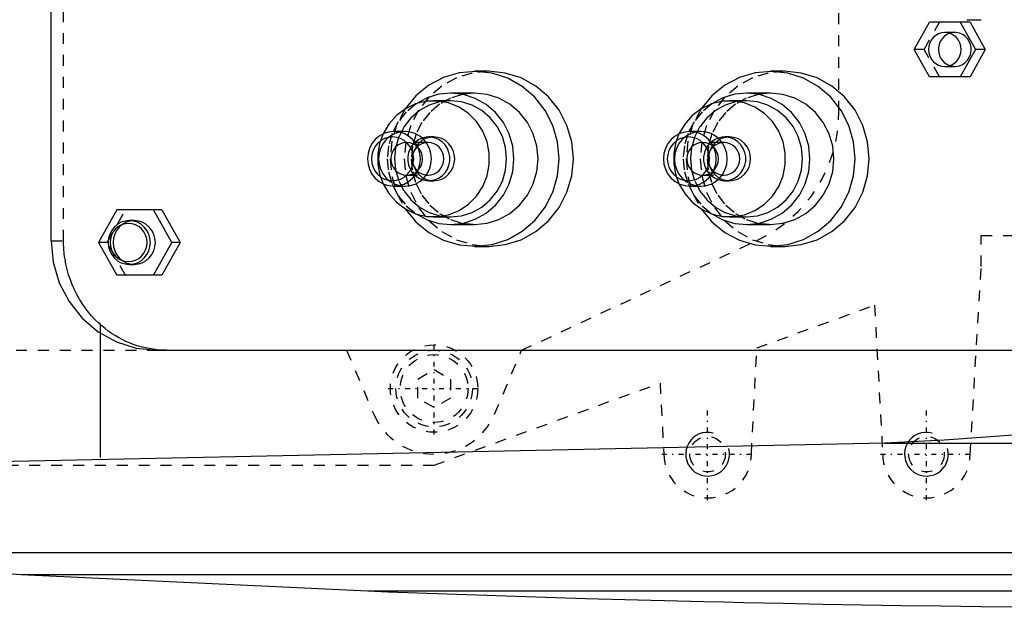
# Model space of a CAD drawing. Extents: x -502 to 174, y -90 to 90.
# Tile 6 of 13: x -363 to -273, y -62 to -8. Entities that reach past the tile are written whole.
import ezdxf

# ---------------------------------------------------------------- set-up
doc = ezdxf.new("R2010")
doc.units = 0
doc.linetypes.add('CENTER', pattern=[1.5, 0.45, -0.5, 0.05, -0.5])
doc.linetypes.add('DASHED', pattern=[2, 1, -1])
for name, color, linetype in [('AM_0', 7, 'CONTINUOUS'), ('AM_10', 7, 'CONTINUOUS'), ('AM_3', 7, 'DASHED'), ('AM_7', 7, 'CENTER')]:
    doc.layers.add(name, color=color, linetype=linetype)

msp = doc.modelspace()

# ---------------------------------------------------------------- linework, layer by layer
at = {"layer": 'AM_0', "color": 7, "linetype": 'CONTINUOUS'}
for p, q in [((-360, -28.5), (-360, 28.5)), ((-281.108, -11), (-279.713, -8.5)), ((-276.019, -8.5), (-279.713, -8.5)), ((-276.925, -8.5), (-275.531, -11)), ((-276.319, -8.28), (-274.999, -8.28)), ((-276.019, -8.5), (-274.625, -11)), ((-279.713, -13.5), (-281.108, -11)), ((-275.531, -11), (-276.925, -13.5)), ((-274.625, -11), (-276.019, -13.5)), ((-274.625, -11), (-275.531, -11)), ((-320, -13), (-321.294, -13)), ((-292.954, -13), (-294.248, -13)), ((-276.019, -13.5), (-279.713, -13.5)), ((-321.294, -15), (-323.494, -15)), ((-294.248, -15), (-296.448, -15)), ((-323.494, -15.7), (-325.047, -15.7)), ((-296.448, -15.7), (-298.001, -15.7)), ((-327.661, -18.5), (-328.67, -18.5)), ((-300.615, -18.5), (-301.625, -18.5)), ((-325.565, -19.5), (-325.729, -19.5)), ((-325.047, -19), (-325.487, -19)), ((-298.519, -19.5), (-298.683, -19.5)), ((-298.001, -19), (-298.441, -19)), ((-325.729, -22.5), (-325.565, -22.5)), ((-325.487, -23), (-325.047, -23)), ((-298.683, -22.5), (-298.519, -22.5)), ((-298.441, -23), (-298.001, -23)), ((-328.67, -23.5), (-327.661, -23.5)), ((-301.625, -23.5), (-300.615, -23.5)), ((-353.998, -25.65), (-355.671, -28.65)), ((-349.875, -25.65), (-353.998, -25.65)), ((-348.978, -28.65), (-350.651, -25.65)), ((-349.875, -25.65), (-348.202, -28.65)), ((-352.411, -26.65), (-352.863, -26.65)), ((-325.047, -26.3), (-323.494, -26.3)), ((-298.001, -26.3), (-296.448, -26.3)), ((-323.494, -27), (-321.294, -27)), ((-296.448, -27), (-294.248, -27)), ((-355.671, -28.65), (-353.998, -31.65)), ((-350.651, -31.65), (-348.978, -28.65)), ((-348.202, -28.65), (-349.875, -31.65)), ((-348.202, -28.65), (-348.978, -28.65)), ((-321.294, -29), (-320, -29)), ((-294.248, -29), (-292.954, -29)), ((-352.863, -30.65), (-352.411, -30.65)), ((-349.875, -31.65), (-353.998, -31.65)), ((-355.5, -48.319), (-355.5, -36.954)), ((-350.341, -38.5), (-262.553, -38.5)), ((-283.81, -47), (-398.5, -49.393)), ((-283.81, -47), (-246.874, -47)), ((-394.399, -57), (-362.758, -59)), ((-394.399, -57), (-142.934, -57)), ((-362.758, -59), (-152.303, -59)), ((-362.758, -59), (-331.043, -60.5)), ((-331.043, -60.5), (-185.14, -60.5))]:
    msp.add_line(p, q, dxfattribs=at)
for points in [[(-278.319, -9.45), (-278.611, -9.48), (-278.892, -9.568), (-279.151, -9.711), (-279.378, -9.904), (-279.564, -10.139), (-279.702, -10.407), (-279.788, -10.698), (-279.816, -11), (-279.788, -11.302), (-279.702, -11.593), (-279.564, -11.861), (-279.378, -12.096), (-279.151, -12.289), (-278.892, -12.432), (-278.611, -12.52), (-278.319, -12.55), (-278.027, -12.52), (-277.746, -12.432), (-277.487, -12.289), (-277.261, -12.096), (-277.074, -11.861), (-276.936, -11.593), (-276.851, -11.302), (-276.822, -11), (-276.851, -10.698), (-276.936, -10.407), (-277.074, -10.139), (-277.261, -9.904), (-277.487, -9.711), (-277.746, -9.568), (-278.027, -9.48)], [(-328.67, -18.5), (-329.142, -18.548), (-329.595, -18.69), (-330.012, -18.921), (-330.378, -19.232), (-330.678, -19.611), (-330.901, -20.043), (-331.039, -20.512), (-331.085, -21), (-331.039, -21.488), (-330.901, -21.957), (-330.678, -22.389), (-330.378, -22.768), (-330.012, -23.079), (-329.595, -23.31), (-329.142, -23.452), (-328.67, -23.5), (-328.199, -23.452), (-327.746, -23.31), (-327.329, -23.079), (-326.963, -22.768), (-326.663, -22.389), (-326.439, -21.957), (-326.302, -21.488), (-326.256, -21), (-326.302, -20.512), (-326.439, -20.043), (-326.663, -19.611), (-326.963, -19.232), (-327.329, -18.921), (-327.746, -18.69), (-328.199, -18.548)], [(-301.625, -18.5), (-302.096, -18.548), (-302.549, -18.69), (-302.966, -18.921), (-303.332, -19.232), (-303.632, -19.611), (-303.856, -20.043), (-303.993, -20.512), (-304.039, -21), (-303.993, -21.488), (-303.856, -21.957), (-303.632, -22.389), (-303.332, -22.768), (-302.966, -23.079), (-302.549, -23.31), (-302.096, -23.452), (-301.625, -23.5), (-301.153, -23.452), (-300.7, -23.31), (-300.283, -23.079), (-299.917, -22.768), (-299.617, -22.389), (-299.394, -21.957), (-299.256, -21.488), (-299.21, -21), (-299.256, -20.512), (-299.394, -20.043), (-299.617, -19.611), (-299.917, -19.232), (-300.283, -18.921), (-300.7, -18.69), (-301.153, -18.548)], [(-328.8, -23), (-328.423, -22.962), (-328.061, -22.848), (-327.727, -22.663), (-327.434, -22.414), (-327.194, -22.111), (-327.015, -21.765), (-326.905, -21.39), (-326.868, -21), (-326.905, -20.61), (-327.015, -20.235), (-327.194, -19.889), (-327.434, -19.586), (-327.727, -19.337), (-328.061, -19.152), (-328.423, -19.038), (-328.8, -19), (-329.177, -19.038), (-329.539, -19.152), (-329.873, -19.337), (-330.166, -19.586), (-330.406, -19.889), (-330.585, -20.235), (-330.695, -20.61), (-330.732, -21), (-330.695, -21.39), (-330.585, -21.765), (-330.406, -22.111), (-330.166, -22.414), (-329.873, -22.663), (-329.539, -22.848), (-329.177, -22.962)], [(-301.754, -23), (-301.377, -22.962), (-301.015, -22.848), (-300.681, -22.663), (-300.388, -22.414), (-300.148, -22.111), (-299.969, -21.765), (-299.859, -21.39), (-299.822, -21), (-299.859, -20.61), (-299.969, -20.235), (-300.148, -19.889), (-300.388, -19.586), (-300.681, -19.337), (-301.015, -19.152), (-301.377, -19.038), (-301.754, -19), (-302.131, -19.038), (-302.493, -19.152), (-302.827, -19.337), (-303.12, -19.586), (-303.36, -19.889), (-303.539, -20.235), (-303.649, -20.61), (-303.686, -21), (-303.649, -21.39), (-303.539, -21.765), (-303.36, -22.111), (-303.12, -22.414), (-302.827, -22.663), (-302.493, -22.848), (-302.131, -22.962)], [(-352.863, -26.65), (-353.24, -26.688), (-353.603, -26.802), (-353.937, -26.987), (-354.229, -27.236), (-354.47, -27.539), (-354.648, -27.885), (-354.758, -28.26), (-354.795, -28.65), (-354.758, -29.04), (-354.648, -29.415), (-354.47, -29.761), (-354.229, -30.064), (-353.937, -30.313), (-353.603, -30.498), (-353.24, -30.612), (-352.863, -30.65), (-352.487, -30.612), (-352.124, -30.498), (-351.79, -30.313), (-351.497, -30.064), (-351.257, -29.761), (-351.079, -29.415), (-350.969, -29.04), (-350.932, -28.65), (-350.969, -28.26), (-351.079, -27.885), (-351.257, -27.539), (-351.497, -27.236), (-351.79, -26.987), (-352.124, -26.802), (-352.487, -26.688)], [(-352.928, -30.4), (-352.598, -30.366), (-352.281, -30.267), (-351.989, -30.105), (-351.733, -29.887), (-351.523, -29.622), (-351.366, -29.32), (-351.27, -28.991), (-351.238, -28.65), (-351.27, -28.309), (-351.366, -27.98), (-351.523, -27.678), (-351.733, -27.413), (-351.989, -27.195), (-352.281, -27.033), (-352.598, -26.934), (-352.928, -26.9), (-353.258, -26.934), (-353.575, -27.033), (-353.867, -27.195), (-354.123, -27.413), (-354.334, -27.678), (-354.49, -27.98), (-354.586, -28.309), (-354.619, -28.65), (-354.586, -28.991), (-354.49, -29.32), (-354.334, -29.622), (-354.123, -29.887), (-353.867, -30.105), (-353.575, -30.267), (-353.258, -30.366)]]:
    msp.add_lwpolyline(points, close=True, dxfattribs=at)
for points in [[(-277.866, -9.523), (-278.133, -9.641), (-278.373, -9.811), (-278.577, -10.025), (-278.737, -10.276), (-278.847, -10.554), (-278.903, -10.85), (-278.903, -11.15), (-278.847, -11.446), (-278.737, -11.724), (-278.577, -11.975), (-278.373, -12.189), (-278.133, -12.359), (-277.866, -12.477)], [(-327.634, -25.573), (-326.659, -26.758), (-325.481, -27.724), (-324.144, -28.436), (-322.699, -28.867), (-321.201, -28.999), (-319.707, -28.829), (-318.273, -28.363), (-316.953, -27.618), (-315.797, -26.623), (-314.85, -25.415), (-314.146, -24.039), (-313.713, -22.549), (-313.567, -21), (-313.713, -19.451), (-314.146, -17.961), (-314.85, -16.585), (-315.797, -15.377), (-316.953, -14.382), (-318.273, -13.637), (-319.707, -13.171), (-321.201, -13.001), (-322.699, -13.133), (-324.144, -13.564), (-325.481, -14.276), (-326.659, -15.242), (-327.634, -16.427)], [(-320, -29), (-318.493, -28.846), (-317.043, -28.391), (-315.707, -27.652), (-314.536, -26.657), (-313.575, -25.445), (-312.861, -24.061), (-312.421, -22.561), (-312.273, -21), (-312.421, -19.439), (-312.861, -17.939), (-313.575, -16.555), (-314.536, -15.343), (-315.707, -14.348), (-317.043, -13.609), (-318.493, -13.154), (-320, -13)], [(-300.588, -25.573), (-299.613, -26.758), (-298.435, -27.724), (-297.098, -28.436), (-295.653, -28.867), (-294.155, -28.999), (-292.661, -28.829), (-291.227, -28.363), (-289.907, -27.618), (-288.751, -26.623), (-287.804, -25.415), (-287.1, -24.039), (-286.667, -22.549), (-286.521, -21), (-286.667, -19.451), (-287.1, -17.961), (-287.804, -16.585), (-288.751, -15.377), (-289.907, -14.382), (-291.227, -13.637), (-292.661, -13.171), (-294.155, -13.001), (-295.653, -13.133), (-297.098, -13.564), (-298.435, -14.276), (-299.613, -15.242), (-300.588, -16.427)], [(-292.954, -29), (-291.447, -28.846), (-289.997, -28.391), (-288.661, -27.652), (-287.49, -26.657), (-286.529, -25.445), (-285.815, -24.061), (-285.375, -22.561), (-285.227, -21), (-285.375, -19.439), (-285.815, -17.939), (-286.529, -16.555), (-287.49, -15.343), (-288.661, -14.348), (-289.997, -13.609), (-291.447, -13.154), (-292.954, -13)], [(-326.647, -26.035), (-325.644, -26.572), (-324.56, -26.898), (-323.436, -27), (-322.313, -26.874), (-321.236, -26.526), (-320.244, -25.968), (-319.375, -25.221), (-318.663, -24.315), (-318.134, -23.282), (-317.808, -22.163), (-317.699, -21), (-317.808, -19.837), (-318.134, -18.718), (-318.663, -17.685), (-319.375, -16.779), (-320.244, -16.032), (-321.236, -15.474), (-322.313, -15.126), (-323.436, -15), (-324.56, -15.102), (-325.644, -15.428), (-326.647, -15.965)], [(-321.294, -27), (-320.163, -26.885), (-319.076, -26.543), (-318.074, -25.989), (-317.196, -25.243), (-316.475, -24.333), (-315.94, -23.296), (-315.61, -22.171), (-315.499, -21), (-315.61, -19.829), (-315.94, -18.704), (-316.475, -17.667), (-317.196, -16.757), (-318.074, -16.011), (-319.076, -15.457), (-320.163, -15.115), (-321.294, -15)], [(-299.601, -26.035), (-298.598, -26.572), (-297.514, -26.898), (-296.39, -27), (-295.267, -26.874), (-294.19, -26.526), (-293.198, -25.968), (-292.329, -25.221), (-291.617, -24.315), (-291.088, -23.282), (-290.763, -22.163), (-290.653, -21), (-290.763, -19.837), (-291.088, -18.718), (-291.617, -17.685), (-292.329, -16.779), (-293.198, -16.032), (-294.19, -15.474), (-295.267, -15.126), (-296.39, -15), (-297.514, -15.102), (-298.598, -15.428), (-299.601, -15.965)], [(-294.248, -27), (-293.118, -26.885), (-292.03, -26.543), (-291.028, -25.989), (-290.15, -25.243), (-289.429, -24.333), (-288.894, -23.296), (-288.564, -22.171), (-288.453, -21), (-288.564, -19.829), (-288.894, -18.704), (-289.429, -17.667), (-290.15, -16.757), (-291.028, -16.011), (-292.03, -15.457), (-293.118, -15.115), (-294.248, -15)], [(-329.67, -23.276), (-329.142, -24.181), (-328.451, -24.959), (-327.624, -25.58), (-326.694, -26.018), (-325.7, -26.257), (-324.679, -26.286), (-323.672, -26.105), (-322.721, -25.721), (-321.862, -25.149), (-321.13, -24.412), (-320.553, -23.539), (-320.156, -22.565), (-319.953, -21.529), (-319.953, -20.471), (-320.156, -19.435), (-320.553, -18.461), (-321.13, -17.588), (-321.862, -16.851), (-322.721, -16.279), (-323.672, -15.895), (-324.679, -15.714), (-325.7, -15.743), (-326.694, -15.982), (-327.624, -16.42), (-328.451, -17.041), (-329.142, -17.819), (-329.67, -18.724)], [(-323.494, -26.3), (-322.495, -26.198), (-321.535, -25.897), (-320.65, -25.407), (-319.874, -24.748), (-319.237, -23.945), (-318.764, -23.028), (-318.473, -22.034), (-318.375, -21), (-318.473, -19.966), (-318.764, -18.972), (-319.237, -18.055), (-319.874, -17.252), (-320.65, -16.593), (-321.535, -16.103), (-322.495, -15.802), (-323.494, -15.7)], [(-302.625, -23.276), (-302.096, -24.181), (-301.405, -24.959), (-300.578, -25.58), (-299.649, -26.018), (-298.654, -26.257), (-297.633, -26.286), (-296.626, -26.105), (-295.675, -25.721), (-294.816, -25.149), (-294.084, -24.412), (-293.507, -23.539), (-293.11, -22.565), (-292.907, -21.529), (-292.907, -20.471), (-293.11, -19.435), (-293.507, -18.461), (-294.084, -17.588), (-294.816, -16.851), (-295.675, -16.279), (-296.626, -15.895), (-297.633, -15.714), (-298.654, -15.743), (-299.649, -15.982), (-300.578, -16.42), (-301.405, -17.041), (-302.096, -17.819), (-302.625, -18.724)], [(-296.448, -26.3), (-295.449, -26.198), (-294.489, -25.897), (-293.604, -25.407), (-292.828, -24.748), (-292.192, -23.945), (-291.718, -23.028), (-291.427, -22.034), (-291.329, -21), (-291.427, -19.966), (-291.718, -18.972), (-292.192, -18.055), (-292.828, -17.252), (-293.604, -16.593), (-294.489, -16.103), (-295.449, -15.802), (-296.448, -15.7)], [(-327.661, -23.5), (-327.19, -23.452), (-326.737, -23.31), (-326.319, -23.079), (-325.954, -22.768), (-325.653, -22.389), (-325.43, -21.957), (-325.293, -21.488), (-325.246, -21), (-325.293, -20.512), (-325.43, -20.043), (-325.653, -19.611), (-325.954, -19.232), (-326.319, -18.921), (-326.737, -18.69), (-327.19, -18.548), (-327.661, -18.5)], [(-300.615, -23.5), (-300.144, -23.452), (-299.691, -23.31), (-299.274, -23.079), (-298.908, -22.768), (-298.607, -22.389), (-298.384, -21.957), (-298.247, -21.488), (-298.2, -21), (-298.247, -20.512), (-298.384, -20.043), (-298.607, -19.611), (-298.908, -19.232), (-299.274, -18.921), (-299.691, -18.69), (-300.144, -18.548), (-300.615, -18.5)], [(-326.091, -22.9), (-325.717, -22.986), (-325.333, -22.994), (-324.956, -22.923), (-324.6, -22.777), (-324.278, -22.56), (-324.004, -22.282), (-323.789, -21.954), (-323.64, -21.588), (-323.565, -21.199), (-323.565, -20.801), (-323.64, -20.412), (-323.789, -20.046), (-324.004, -19.718), (-324.278, -19.44), (-324.6, -19.223), (-324.956, -19.077), (-325.333, -19.006), (-325.717, -19.014), (-326.091, -19.1)], [(-325.565, -22.5), (-325.282, -22.471), (-325.01, -22.386), (-324.76, -22.247), (-324.54, -22.061), (-324.36, -21.833), (-324.226, -21.574), (-324.144, -21.293), (-324.116, -21), (-324.144, -20.707), (-324.226, -20.426), (-324.36, -20.167), (-324.54, -19.939), (-324.76, -19.753), (-325.01, -19.614), (-325.282, -19.529), (-325.565, -19.5)], [(-325.047, -23), (-324.67, -22.962), (-324.308, -22.848), (-323.974, -22.663), (-323.681, -22.414), (-323.441, -22.111), (-323.262, -21.765), (-323.152, -21.39), (-323.115, -21), (-323.152, -20.61), (-323.262, -20.235), (-323.441, -19.889), (-323.681, -19.586), (-323.974, -19.337), (-324.308, -19.152), (-324.67, -19.038), (-325.047, -19)], [(-299.045, -22.9), (-298.671, -22.986), (-298.287, -22.994), (-297.91, -22.923), (-297.554, -22.777), (-297.232, -22.56), (-296.958, -22.282), (-296.743, -21.954), (-296.594, -21.588), (-296.519, -21.199), (-296.519, -20.801), (-296.594, -20.412), (-296.743, -20.046), (-296.958, -19.718), (-297.232, -19.44), (-297.554, -19.223), (-297.91, -19.077), (-298.287, -19.006), (-298.671, -19.014), (-299.045, -19.1)], [(-298.519, -22.5), (-298.236, -22.471), (-297.964, -22.386), (-297.714, -22.247), (-297.494, -22.061), (-297.314, -21.833), (-297.18, -21.574), (-297.098, -21.293), (-297.07, -21), (-297.098, -20.707), (-297.18, -20.426), (-297.314, -20.167), (-297.494, -19.939), (-297.714, -19.753), (-297.964, -19.614), (-298.236, -19.529), (-298.519, -19.5)], [(-298.001, -23), (-297.624, -22.962), (-297.262, -22.848), (-296.928, -22.663), (-296.635, -22.414), (-296.395, -22.111), (-296.216, -21.765), (-296.106, -21.39), (-296.069, -21), (-296.106, -20.61), (-296.216, -20.235), (-296.395, -19.889), (-296.635, -19.586), (-296.928, -19.337), (-297.262, -19.152), (-297.624, -19.038), (-298.001, -19)], [(-352.411, -30.65), (-352.034, -30.612), (-351.671, -30.498), (-351.337, -30.313), (-351.045, -30.064), (-350.804, -29.761), (-350.626, -29.415), (-350.516, -29.04), (-350.479, -28.65), (-350.516, -28.26), (-350.626, -27.885), (-350.804, -27.539), (-351.045, -27.236), (-351.337, -26.987), (-351.671, -26.802), (-352.034, -26.688), (-352.411, -26.65)], [(-360, -28.5), (-359.814, -30.451), (-359.265, -32.327), (-358.372, -34.056), (-357.171, -35.571), (-355.707, -36.815), (-354.037, -37.739), (-352.225, -38.308), (-350.341, -38.5)]]:
    msp.add_lwpolyline(points, dxfattribs=at)
for points in [[(-250.5, -44.217, 0), (-256.157, -44.84, 0), (-267.369, -45.916, 0), (-278.391, -46.719, 0), (-283.81, -47, 0)], [(-331.043, -60.5, 0), (-329.237, -60.57, 0), (-325.625, -60.706, 0), (-322.012, -60.835, 0), (-320.206, -60.897, 0), (-318.4, -60.957, 0), (-314.787, -61.073, 0), (-311.174, -61.183, 0), (-307.561, -61.286, 0), (-303.948, -61.382, 0), (-300.334, -61.472, 0), (-298.527, -61.514, 0), (-296.721, -61.555, 0), (-293.107, -61.632, 0), (-289.493, -61.702, 0), (-285.879, -61.766, 0), (-282.265, -61.823, 0), (-278.65, -61.874, 0), (-276.843, -61.897, 0), (-275.036, -61.918, 0), (-271.422, -61.956, 0), (-267.807, -61.987, 0), (-266, -62, 0)]]:
    msp.add_polyline3d(points, dxfattribs=at)
at = {"layer": 'AM_10', "color": 7, "linetype": 'CONTINUOUS'}
for centre in [(-300, -48), (-280, -48)]:
    msp.add_arc(centre, 2, 75, 15, dxfattribs=at)
at = {"layer": 'AM_3', "color": 6, "linetype": 'DASHED'}
for p, q in [((-358.866, -28.5), (-358.866, 28.5)), ((-288, -16.695), (-288, 16.695)), ((-280.202, -11), (-278.808, -8.5)), ((-277.413, -9.45), (-278.319, -9.45)), ((-280.202, -11), (-281.108, -11)), ((-278.808, -13.5), (-280.202, -11)), ((-278.319, -12.55), (-277.413, -12.55)), ((-325.729, -19.5), (-327.506, -19.5)), ((-298.683, -19.5), (-300.46, -19.5)), ((-327.506, -22.5), (-325.729, -22.5)), ((-300.46, -22.5), (-298.683, -22.5)), ((-354.894, -28.65), (-353.221, -25.65)), ((-360, -28.5), (-358.866, -28.5)), ((-354.894, -28.65), (-355.671, -28.65)), ((-353.221, -31.65), (-354.894, -28.65)), ((-317, -38.5), (-295.506, -28.477)), ((-275, -28), (-271.729, -28)), ((-275, -30.84), (-275, -28)), ((-276, -48), (-275, -30.84)), ((-295.5, -38.286), (-284.75, -34.381)), ((-284.75, -34.381), (-284, -48)), ((-355.5, -36.954), (-355.5, -36.159)), ((-433.215, -38.5), (-350.341, -38.5)), ((-333, -38.5), (-330.524, -44.341)), ((-319.476, -44.341), (-317, -38.5)), ((-296, -48), (-295.5, -38.286)), ((-326.5, -41.134), (-325, -40.268)), ((-325, -40.268), (-323.5, -41.134)), ((-326.5, -42.866), (-326.5, -41.134)), ((-323.5, -41.134), (-323.5, -42.866)), ((-325, -49), (-304.35, -41.5)), ((-304.35, -41.5), (-304, -48)), ((-325, -43.732), (-326.5, -42.866)), ((-323.5, -42.866), (-325, -43.732)), ((-424, -49), (-325, -49))]:
    msp.add_line(p, q, dxfattribs=at)
for points in [[(-277.866, -12.477), (-277.577, -12.541), (-277.282, -12.544), (-276.991, -12.487), (-276.717, -12.372), (-276.471, -12.204), (-276.26, -11.989), (-276.095, -11.735), (-275.982, -11.453), (-275.923, -11.153), (-275.923, -10.847), (-275.982, -10.547), (-276.095, -10.265), (-276.26, -10.011), (-276.471, -9.796), (-276.717, -9.628), (-276.991, -9.513), (-277.282, -9.456), (-277.577, -9.459), (-277.866, -9.523)], [(-320, -13), (-321.508, -13.154), (-322.957, -13.609), (-324.293, -14.348), (-325.464, -15.343), (-326.425, -16.555), (-327.139, -17.939), (-327.579, -19.439), (-327.727, -21), (-327.579, -22.561), (-327.139, -24.061), (-326.425, -25.445), (-325.464, -26.657), (-324.293, -27.652), (-322.957, -28.391), (-321.508, -28.846), (-320, -29)], [(-292.954, -13), (-294.462, -13.154), (-295.911, -13.609), (-297.247, -14.348), (-298.418, -15.343), (-299.379, -16.555), (-300.093, -17.939), (-300.533, -19.439), (-300.682, -21), (-300.533, -22.561), (-300.093, -24.061), (-299.379, -25.445), (-298.418, -26.657), (-297.247, -27.652), (-295.911, -28.391), (-294.462, -28.846), (-292.954, -29)], [(-321.294, -15), (-322.425, -15.115), (-323.512, -15.457), (-324.514, -16.011), (-325.392, -16.757), (-326.113, -17.667), (-326.648, -18.704), (-326.978, -19.829), (-327.09, -21), (-326.978, -22.171), (-326.648, -23.296), (-326.113, -24.333), (-325.392, -25.243), (-324.514, -25.989), (-323.512, -26.543), (-322.425, -26.885), (-321.294, -27)], [(-294.248, -15), (-295.379, -15.115), (-296.466, -15.457), (-297.468, -16.011), (-298.346, -16.757), (-299.067, -17.667), (-299.603, -18.704), (-299.932, -19.829), (-300.044, -21), (-299.932, -22.171), (-299.603, -23.296), (-299.067, -24.333), (-298.346, -25.243), (-297.468, -25.989), (-296.466, -26.543), (-295.379, -26.885), (-294.248, -27)], [(-326.647, -15.965), (-327.546, -16.71), (-328.286, -17.625), (-328.836, -18.673), (-329.175, -19.813), (-329.29, -21), (-329.175, -22.187), (-328.836, -23.327), (-328.286, -24.375), (-327.546, -25.29), (-326.647, -26.035)], [(-323.494, -15.7), (-324.493, -15.802), (-325.453, -16.103), (-326.338, -16.593), (-327.114, -17.252), (-327.751, -18.055), (-328.224, -18.972), (-328.515, -19.966), (-328.613, -21), (-328.515, -22.034), (-328.224, -23.028), (-327.751, -23.945), (-327.114, -24.748), (-326.338, -25.407), (-325.453, -25.897), (-324.493, -26.198), (-323.494, -26.3)], [(-299.601, -15.965), (-300.5, -16.71), (-301.24, -17.625), (-301.79, -18.673), (-302.129, -19.813), (-302.244, -21), (-302.129, -22.187), (-301.79, -23.327), (-301.24, -24.375), (-300.5, -25.29), (-299.601, -26.035)], [(-296.448, -15.7), (-297.447, -15.802), (-298.407, -16.103), (-299.292, -16.593), (-300.068, -17.252), (-300.705, -18.055), (-301.178, -18.972), (-301.469, -19.966), (-301.568, -21), (-301.469, -22.034), (-301.178, -23.028), (-300.705, -23.945), (-300.068, -24.748), (-299.292, -25.407), (-298.407, -25.897), (-297.447, -26.198), (-296.448, -26.3)], [(-327.634, -16.427), (-328.394, -17.843), (-328.863, -19.388), (-329.022, -21), (-328.863, -22.612), (-328.394, -24.157), (-327.634, -25.573)], [(-300.588, -16.427), (-301.348, -17.843), (-301.817, -19.388), (-301.976, -21), (-301.817, -22.612), (-301.348, -24.157), (-300.588, -25.573)], [(-329.67, -18.724), (-329.986, -19.605), (-330.146, -20.53), (-330.146, -21.47), (-329.986, -22.395), (-329.67, -23.276)], [(-327.661, -18.5), (-328.132, -18.548), (-328.585, -18.69), (-329.003, -18.921), (-329.369, -19.232), (-329.669, -19.611), (-329.892, -20.043), (-330.029, -20.512), (-330.076, -21), (-330.029, -21.488), (-329.892, -21.957), (-329.669, -22.389), (-329.369, -22.768), (-329.003, -23.079), (-328.585, -23.31), (-328.132, -23.452), (-327.661, -23.5)], [(-302.625, -18.724), (-302.94, -19.605), (-303.1, -20.53), (-303.1, -21.47), (-302.94, -22.395), (-302.625, -23.276)], [(-300.615, -18.5), (-301.086, -18.548), (-301.539, -18.69), (-301.957, -18.921), (-302.323, -19.232), (-302.623, -19.611), (-302.846, -20.043), (-302.984, -20.512), (-303.03, -21), (-302.984, -21.488), (-302.846, -21.957), (-302.623, -22.389), (-302.323, -22.768), (-301.957, -23.079), (-301.539, -23.31), (-301.086, -23.452), (-300.615, -23.5)], [(-326.091, -19.1), (-326.431, -19.255), (-326.737, -19.475), (-326.996, -19.751), (-327.199, -20.073), (-327.339, -20.43), (-327.41, -20.808), (-327.41, -21.192), (-327.339, -21.57), (-327.199, -21.927), (-326.996, -22.249), (-326.737, -22.525), (-326.431, -22.745), (-326.091, -22.9)], [(-325.565, -19.5), (-325.847, -19.529), (-326.119, -19.614), (-326.37, -19.753), (-326.589, -19.939), (-326.769, -20.167), (-326.903, -20.426), (-326.986, -20.707), (-327.013, -21), (-326.986, -21.293), (-326.903, -21.574), (-326.769, -21.833), (-326.589, -22.061), (-326.37, -22.247), (-326.119, -22.386), (-325.847, -22.471), (-325.565, -22.5)], [(-325.047, -19), (-325.424, -19.038), (-325.786, -19.152), (-326.12, -19.337), (-326.413, -19.586), (-326.653, -19.889), (-326.832, -20.235), (-326.942, -20.61), (-326.979, -21), (-326.942, -21.39), (-326.832, -21.765), (-326.653, -22.111), (-326.413, -22.414), (-326.12, -22.663), (-325.786, -22.848), (-325.424, -22.962), (-325.047, -23)], [(-299.045, -19.1), (-299.386, -19.255), (-299.691, -19.475), (-299.95, -19.751), (-300.153, -20.073), (-300.293, -20.43), (-300.364, -20.808), (-300.364, -21.192), (-300.293, -21.57), (-300.153, -21.927), (-299.95, -22.249), (-299.691, -22.525), (-299.386, -22.745), (-299.045, -22.9)], [(-298.519, -19.5), (-298.801, -19.529), (-299.073, -19.614), (-299.324, -19.753), (-299.543, -19.939), (-299.723, -20.167), (-299.857, -20.426), (-299.94, -20.707), (-299.968, -21), (-299.94, -21.293), (-299.857, -21.574), (-299.723, -21.833), (-299.543, -22.061), (-299.324, -22.247), (-299.073, -22.386), (-298.801, -22.471), (-298.519, -22.5)], [(-298.001, -19), (-298.378, -19.038), (-298.74, -19.152), (-299.074, -19.337), (-299.367, -19.586), (-299.607, -19.889), (-299.786, -20.235), (-299.896, -20.61), (-299.933, -21), (-299.896, -21.39), (-299.786, -21.765), (-299.607, -22.111), (-299.367, -22.414), (-299.074, -22.663), (-298.74, -22.848), (-298.378, -22.962), (-298.001, -23)], [(-352.411, -26.65), (-352.787, -26.688), (-353.15, -26.802), (-353.484, -26.987), (-353.777, -27.236), (-354.017, -27.539), (-354.195, -27.885), (-354.305, -28.26), (-354.342, -28.65), (-354.305, -29.04), (-354.195, -29.415), (-354.017, -29.761), (-353.777, -30.064), (-353.484, -30.313), (-353.15, -30.498), (-352.787, -30.612), (-352.411, -30.65)]]:
    msp.add_lwpolyline(points, dxfattribs=at)
for points in [[(-327.506, -19.5), (-327.788, -19.529), (-328.06, -19.614), (-328.311, -19.753), (-328.53, -19.939), (-328.71, -20.167), (-328.844, -20.426), (-328.927, -20.707), (-328.955, -21), (-328.927, -21.293), (-328.844, -21.574), (-328.71, -21.833), (-328.53, -22.061), (-328.311, -22.247), (-328.06, -22.386), (-327.788, -22.471), (-327.506, -22.5), (-327.223, -22.471), (-326.951, -22.386), (-326.701, -22.247), (-326.481, -22.061), (-326.301, -21.833), (-326.167, -21.574), (-326.085, -21.293), (-326.057, -21), (-326.085, -20.707), (-326.167, -20.426), (-326.301, -20.167), (-326.481, -19.939), (-326.701, -19.753), (-326.951, -19.614), (-327.223, -19.529)], [(-300.46, -19.5), (-300.742, -19.529), (-301.014, -19.614), (-301.265, -19.753), (-301.484, -19.939), (-301.665, -20.167), (-301.798, -20.426), (-301.881, -20.707), (-301.909, -21), (-301.881, -21.293), (-301.798, -21.574), (-301.665, -21.833), (-301.484, -22.061), (-301.265, -22.247), (-301.014, -22.386), (-300.742, -22.471), (-300.46, -22.5), (-300.177, -22.471), (-299.905, -22.386), (-299.655, -22.247), (-299.435, -22.061), (-299.255, -21.833), (-299.121, -21.574), (-299.039, -21.293), (-299.011, -21), (-299.039, -20.707), (-299.121, -20.426), (-299.255, -20.167), (-299.435, -19.939), (-299.655, -19.753), (-299.905, -19.614), (-300.177, -19.529)]]:
    msp.add_lwpolyline(points, close=True, dxfattribs=at)
for points in [[(-355.5, -36.159, 0), (-355.671, -36.003, 0), (-355.998, -35.683, 0), (-356.307, -35.35, 0), (-356.458, -35.176, 0), (-356.606, -34.997, 0), (-356.891, -34.625, 0), (-357.163, -34.234, 0), (-357.418, -33.827, 0), (-357.655, -33.405, 0), (-357.873, -32.969, 0), (-357.975, -32.746, 0), (-358.071, -32.52, 0), (-358.248, -32.062, 0), (-358.403, -31.596, 0), (-358.536, -31.123, 0), (-358.647, -30.645, 0), (-358.735, -30.165, 0), (-358.77, -29.925, 0), (-358.8, -29.685, 0), (-358.843, -29.208, 0), (-358.864, -28.734, 0), (-358.866, -28.5, 0)], [(-349.453, -38.5, 0), (-349.628, -38.498, 0), (-349.982, -38.484, 0), (-350.338, -38.456, 0), (-350.517, -38.436, 0), (-350.696, -38.412, 0), (-351.055, -38.354, 0), (-351.414, -38.281, 0), (-351.772, -38.192, 0), (-352.128, -38.088, 0), (-352.48, -37.969, 0), (-352.654, -37.904, 0), (-352.828, -37.835, 0), (-353.171, -37.687, 0), (-353.508, -37.524, 0), (-353.838, -37.348, 0), (-354.161, -37.158, 0), (-354.476, -36.956, 0), (-354.629, -36.85, 0), (-354.781, -36.741, 0), (-355.076, -36.516, 0), (-355.362, -36.28, 0), (-355.5, -36.159, 0)]]:
    msp.add_polyline3d(points, dxfattribs=at)
for centre, radius in [((-325, -42), 4), ((-325, -42), 3.5), ((-325, -42), 3.1), ((-300, -48), 1.621), ((-280, -48), 1.621)]:
    msp.add_circle(centre, radius, dxfattribs=at)
for centre, radius, start, end in [((-301, -16.695), 13, 295, 0), ((-325, -42), 6, 202.96822, 337.03178), ((-300, -48), 4, 180, 0), ((-280, -48), 4, 180, 0)]:
    msp.add_arc(centre, radius, start, end, dxfattribs=at)
at = {"layer": 'AM_7', "color": 4, "linetype": 'CENTER'}
for p, q in [((-325, -46.2), (-325, -37.8)), ((-329.2, -42), (-320.8, -42)), ((-300, -52.2), (-300, -43.8)), ((-280, -52.2), (-280, -43.8)), ((-304.2, -48), (-295.8, -48)), ((-284.2, -48), (-275.8, -48))]:
    msp.add_line(p, q, dxfattribs=at)

doc.saveas('drawing.dxf')
